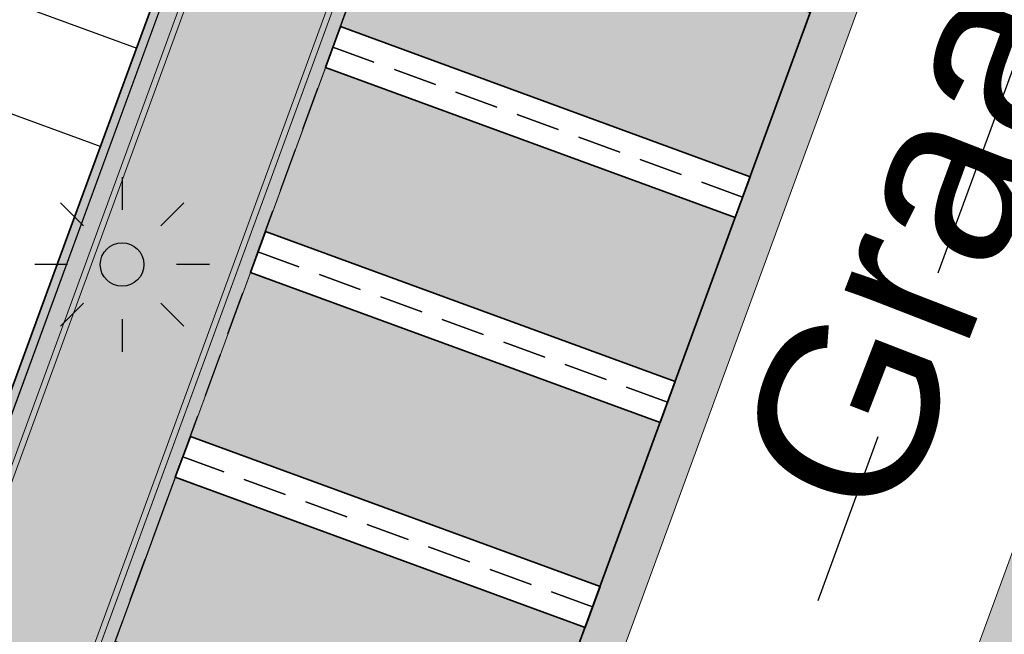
# Model space of a CAD drawing. Header units: metres. Extents: x 154038 to 155227, y 461678 to 462519.
# Tile 239 of 256: x 154709.4 to 154720.69, y 462246.35 to 462253.39. Entities that reach past the tile are written whole.
import ezdxf
from ezdxf.enums import TextEntityAlignment as Align

# ---------------------------------------------------------------- set-up
doc = ezdxf.new("R2010")
doc.units = ezdxf.units.M
for name, pattern in [('AM-AS', [16, 10, -2, 2, -2]), ('DASHED', [0.75, 0.5, -0.25]), ('VH-OPSLUITBAND_100X200', [16, 8, -2, 4, -2])]:
    doc.linetypes.add(name, pattern=pattern)
for name, color, linetype, lineweight in [('B-WE-OG-BEBOUWING_STRAATNAAM-T', 2, 'Continuous', 18), ('N-PV-KG-WERKGRENS-G', 1, 'Continuous', 35), ('N-WE-KG-WERKGRENS-G', 1, 'Continuous', 35), ('N-WE-KL-ET_LS_OV_LICHTMAST-G', 2, 'Continuous', 25), ('N-WE-KL-ET_LS_OV_LICHTMAST_4M-S', 1, 'Continuous', 25), ('N-WE-VH-KANTOPSLUITING_OPSLUITBAND_100X200-G', 150, 'VH-OPSLUITBAND_100X200', 0), ('N-WE-VH-KANTOPSLUITING_TROTTOIRBAND_130 150-G', 2, 'Continuous', 0), ('N-WE-VH-KANTVERHARDING_MOLGOOT-G', 6, 'Continuous', 18), ('N-WE-VH-KANTVERHARDING_TROTTOIR-ROLLAAG-G', 62, 'Continuous', 18), ('N-WE-VH-KANTVERHARDING_TROTTOIR-STREKLAAG-G', 220, 'Continuous', 18), ('N-WE-VH-VERHARDING_GRASSTEEN_parkeren-G', 3, 'Continuous', 18), ('N-WE-VH-VERHARDING_GRASSTEEN_parkeren-V', 73, 'Continuous', 18), ('N-WE-VH-VERHARDING_STRAATBAKSTEEN-TROTTOIR-HV_DF-G', 2, 'Continuous', 18), ('N-WE-VH-VERHARDING_STRAATBAKSTEEN_Rijbaan-KV_DF-G', 160, 'Continuous', 35), ('N-WE-VH-VERHARDING_STRAATBAKSTEEN_Uitstapstrook_Parkeren-HV_KF-G', 170, 'Continuous', 35)]:
    doc.layers.add(name, color=color, linetype=linetype, lineweight=lineweight)
for name, color, linetype in [('B-WE-OG-TOPOGRAFIE_KAVEL_ENTREE-G', 3, 'Continuous'), ('B-WE-OG-TOPOGRAFIE_KAVEL_ENTREE-S', 252, 'Continuous'), ('N-PV-VW-MARKERING_Pvak-G', 161, 'DASHED'), ('N-PV-WEG_RIJBAAN-AS-G', 40, 'AM-AS'), ('N-WE-VW-MARKERING_Pvak-H', 21, 'Continuous')]:
    doc.layers.add(name, color=color, linetype=linetype)
doc.layers.add('B-WE-OG-TOPOGRAFIE_KAVEL_ENTREE-H', color=31, linetype='Continuous', plot=False)
for name, color, linetype, lineweight, true_color in [('N-WE-VH-KANTOPSLUITING_OPSLUITBAND_100X200-V', 7, 'Continuous', 5, 0xbbbcbc), ('N-WE-VH-KANTOPSLUITING_TROTTOIRBAND_130 150-V', 7, 'Continuous', 5, 0xa7a8aa), ('N-WE-VH-KANTVERHARDING_MOLGOOT-V', 7, 'Continuous', 18, 0xb76059), ('N-WE-VH-VERHARDING_STRAATBAKSTEEN-TROTTOIR-HV_DF-V', 7, 'Continuous', 18, 0xd14124), ('N-WE-VH-VERHARDING_STRAATBAKSTEEN_Rijbaan-KV_DF-V', 7, 'Continuous', 18, 0xb33d26)]:
    doc.layers.add(name, color=color, linetype=linetype, lineweight=lineweight, true_color=true_color)
doc.styles.get("Standard").update_dxf_attribs({"font": 'arial.ttf'})

# ---------------------------------------------------------------- blocks, each defined once
blk = doc.blocks.new('*U151')
at = {"layer": 'B-WE-OG-TOPOGRAFIE_KAVEL_ENTREE-G', "ltscale": 0.0001}
blk.add_lwpolyline([(0.2499999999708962, 0.5), (1.249999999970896, 0), (0.2499999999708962, -0.5), (0.2499999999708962, -0.25), (0.2499999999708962, 0), (0.2499999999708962, 0.25)], close=True, dxfattribs=at)
at = {"layer": 'B-WE-OG-TOPOGRAFIE_KAVEL_ENTREE-H'}
for points in [[(-2.91038304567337e-11, 0.5999999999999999), (-3.389611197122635, 0.5999999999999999)], [(-2.91038304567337e-11, 0), (-1.093126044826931, 0)], [(-2.91038304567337e-11, -0.5999999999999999), (-3.389611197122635, -0.5999999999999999)]]:
    blk.add_lwpolyline(points, dxfattribs=at)
blk = doc.blocks.new('SKL-ET_OV_LICHTMAST-N')
at = {"layer": 'N-WE-KL-ET_LS_OV_LICHTMAST-G'}
for points in [[(0, 1), (0, 0.625)], [(-0.7071067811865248, 0.707106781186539), (-0.4419417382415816, 0.4419417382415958)], [(0.44194173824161, 0.4419417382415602), (0.7071067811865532, 0.7071067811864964)], [(-0.625, 0), (-1, 0)], [(1, 0), (0.625, 0)], [(-0.7071067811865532, -0.7071067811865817), (-0.4419417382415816, -0.44194173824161)], [(0.4419417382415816, -0.4419417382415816), (0.7071067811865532, -0.7071067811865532)], [(0, -0.625), (0, -1)]]:
    blk.add_lwpolyline(points, dxfattribs=at)
blk.add_circle((0, 0), 0.25, dxfattribs=at)

msp = doc.modelspace()

# ---------------------------------------------------------------- hatches: boundary and pattern name
at = {"layer": 'N-WE-VH-KANTOPSLUITING_OPSLUITBAND_100X200-V'}
h = msp.add_hatch(color=256, dxfattribs=at)
h.dxf.hatch_style = 1
h.paths.add_polyline_path([(154717.4447374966, 462271.0985996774), (154706.1640590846, 462240.2753046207), (154702.89, 462241.483), (154702.9246074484, 462241.5768207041), (154706.1046074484, 462240.4038207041), (154717.3508292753, 462271.1329689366)])
at = {"layer": 'N-WE-VH-KANTOPSLUITING_TROTTOIRBAND_130 150-V'}
h = msp.add_hatch(color=256, dxfattribs=at)
h.dxf.hatch_style = 1
edge = h.paths.add_edge_path()
edge.add_arc((154735.7931758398, 462271.7118252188), 10.14999999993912, 125.93851766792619, 159.8812514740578, ccw=False)
edge.add_line((154729.8359704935, 462279.929744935), (154732.1171470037, 462281.5833795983))
edge.add_arc((154731.6182677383, 462282.2715797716), 0.849999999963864, 305.9385176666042, 404.2725866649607)
edge.add_line((154732.2268905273, 462282.8649416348), (154732.3342945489, 462282.9696525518))
edge.add_arc((154731.6182677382, 462282.2715797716), 1.000000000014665, -54.061482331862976, 44.27258666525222, ccw=False)
edge.add_line((154732.2051845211, 462281.4619325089), (154729.9240080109, 462279.8082978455))
edge.add_arc((154735.7931758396, 462271.7118252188), 9.999999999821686, 125.9385176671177, 159.8812514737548)
edge.add_line((154726.4033583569, 462275.1514949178), (154720.2671632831, 462258.4005400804))
edge.add_line((154720.2671632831, 462258.4005400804), (154715.5720379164, 462260.1197835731))
edge.add_line((154715.5720379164, 462260.1197835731), (154707.8329977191, 462238.9932855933))
edge.add_line((154707.8329977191, 462238.9932855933), (154711.4480716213, 462237.6689968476))
edge.add_line((154711.4480716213, 462237.6689968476), (154711.3964765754, 462237.5281495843))
edge.add_line((154711.3964765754, 462237.5281495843), (154707.6405666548, 462238.9040091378))
edge.add_line((154707.6405666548, 462238.9040091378), (154715.4827614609, 462260.3122146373))
edge.add_line((154715.4827614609, 462260.3122146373), (154720.177904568, 462258.5929646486))
edge.add_line((154720.177904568, 462258.5929646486), (154726.2625110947, 462275.2030899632))
at = {"layer": 'N-WE-VH-KANTVERHARDING_MOLGOOT-V'}
h = msp.add_hatch(color=256, dxfattribs=at)
h.dxf.hatch_style = 1
edge = h.paths.add_edge_path()
edge.add_line((154732.2051845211, 462281.4619325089), (154729.9240080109, 462279.8082978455))
edge.add_arc((154735.7931758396, 462271.7118252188), 9.999999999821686, 125.9385176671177, 159.8812514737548)
edge.add_line((154726.4033583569, 462275.1514949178), (154712.1371545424, 462236.2067526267))
edge.add_arc((154709.3202092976, 462237.2386535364), 3.000000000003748, 249.8812514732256, 339.8812514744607, ccw=False)
edge.add_line((154708.2883083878, 462234.4217082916), (154665.7141055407, 462250.0174529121))
edge.add_line((154665.7141055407, 462250.0174529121), (154665.5421220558, 462249.547962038))
edge.add_line((154665.5421220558, 462249.547962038), (154708.1163249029, 462233.9522174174))
edge.add_arc((154709.3202092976, 462237.2386535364), 3.500000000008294, 249.8812514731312, 339.8812514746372)
edge.add_line((154712.6066454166, 462236.0347691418), (154726.8728492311, 462274.9795114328))
edge.add_arc((154735.7931758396, 462271.7118252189), 9.499999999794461, 125.93851766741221, 159.8812514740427, ccw=False)
edge.add_line((154730.2174664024, 462279.4034742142), (154732.4986429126, 462281.0571088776))
edge.add_line((154732.4986429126, 462281.0571088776), (154732.2051845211, 462281.4619325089))
h = msp.add_hatch(color=256, dxfattribs=at)
h.dxf.hatch_style = 1
edge = h.paths.add_edge_path()
edge.add_arc((154735.5031648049, 462271.5015949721), 5.500000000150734, 125.938465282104, 138.1345543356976, ccw=False)
edge.add_line((154732.2751265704, 462275.9546578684), (154735.5535787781, 462278.331221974))
edge.add_line((154735.5535787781, 462278.331221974), (154735.8470371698, 462277.9263983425))
edge.add_line((154735.8470371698, 462277.9263983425), (154732.5685849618, 462275.549834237))
edge.add_arc((154735.503167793, 462271.5015971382), 5.00000000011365, 125.9385023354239, 138.134550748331)
edge.add_arc((154733.2690260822, 462273.5037486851), 1.999999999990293, 138.1345799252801, 197.618211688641)
edge.add_arc((154736.1283149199, 462274.4117704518), 5.000006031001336, 197.6182283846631, 249.8332006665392)
edge.add_line((154734.4045412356, 462269.7183000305), (154751.0397480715, 462263.6249638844))
edge.add_line((154751.0397480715, 462263.6249638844), (154749.540967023, 462259.5858871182))
edge.add_line((154749.540967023, 462259.5858871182), (154731.4373129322, 462266.2171031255))
edge.add_arc((154730.4054804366, 462263.4001328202), 2.999999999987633, 69.88264298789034, 159.8812514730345)
edge.add_line((154727.5885351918, 462264.43203373), (154713.9613245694, 462227.2316535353))
edge.add_line((154713.9613245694, 462227.2316535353), (154664.0630640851, 462245.5103405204))
edge.add_line((154664.0630640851, 462245.5103405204), (154664.2350475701, 462245.9798313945))
edge.add_line((154664.2350475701, 462245.9798313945), (154713.6638171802, 462227.8731278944))
edge.add_line((154713.6638171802, 462227.8731278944), (154727.1190443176, 462264.604017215))
edge.add_arc((154730.4054804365, 462263.4001328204), 3.499999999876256, 69.88264298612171, 159.8812514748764, ccw=False)
edge.add_line((154731.6092850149, 462266.6865981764), (154749.2454149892, 462260.226632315))
edge.add_line((154749.2454149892, 462260.226632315), (154750.3963016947, 462263.3281658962))
edge.add_line((154750.3963016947, 462263.3281658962), (154734.2366165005, 462269.2473224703))
edge.add_arc((154736.1283081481, 462274.4117684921), 5.50000000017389, 197.6181944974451, 249.8826569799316, ccw=False)
edge.add_arc((154733.2690250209, 462273.5037486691), 2.500000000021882, 138.134648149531, 197.6181433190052, ccw=False)
at = {"layer": 'N-WE-VH-VERHARDING_GRASSTEEN_parkeren-V'}
h = msp.add_hatch(color=256, dxfattribs=at)
h.dxf.hatch_style = 1
h.paths.add_polyline_path([(154718.4613366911, 462253.4708859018), (154713.7664279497, 462255.1907207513), (154713.0784940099, 462253.3127572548), (154717.7734027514, 462251.5929224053)])
h = msp.add_hatch(color=256, dxfattribs=at)
h.dxf.hatch_style = 1
h.paths.add_polyline_path([(154717.6014192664, 462251.1234315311), (154712.906510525, 462252.8432663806), (154712.2185765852, 462250.9653028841), (154716.9134853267, 462249.2454680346)])
h = msp.add_hatch(color=256, dxfattribs=at)
h.dxf.hatch_style = 1
h.paths.add_polyline_path([(154716.7415018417, 462248.7759771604), (154712.0465931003, 462250.4958120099), (154711.3586591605, 462248.6178485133), (154716.0535679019, 462246.8980136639)])
h = msp.add_hatch(color=256, dxfattribs=at)
h.dxf.hatch_style = 1
h.paths.add_polyline_path([(154715.8815844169, 462246.4285227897), (154711.1866756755, 462248.1483576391), (154710.4987417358, 462246.2703941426), (154715.1936504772, 462244.5505592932)])
at = {"layer": 'N-WE-VH-VERHARDING_STRAATBAKSTEEN-TROTTOIR-HV_DF-V'}
h = msp.add_hatch(color=256, dxfattribs=at)
h.dxf.hatch_style = 1
edge = h.paths.add_edge_path()
edge.add_line((154716.795138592, 462261.9088747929), (154717.3110890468, 462263.3173474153))
edge.add_arc((154717.8744780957, 462263.1109672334), 0.5999999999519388, 69.88125147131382, 159.881251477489, ccw=False)
edge.add_line((154718.0808582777, 462263.6743562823), (154719.9850098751, 462262.9768291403))
edge.add_line((154719.9850098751, 462262.9768291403), (154722.2579997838, 462269.3090000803))
edge.add_line((154722.2579997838, 462269.3090000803), (154719.3419999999, 462270.3929999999))
edge.add_line((154719.3419999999, 462270.3929999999), (154717.4445648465, 462271.0981279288))
edge.add_line((154717.4445648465, 462271.0981279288), (154706.1640652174, 462240.275321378))
edge.add_line((154706.1640652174, 462240.275321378), (154707.9074590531, 462239.6325918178))
edge.add_line((154707.9074590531, 462239.6325918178), (154715.4827614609, 462260.3122146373))
edge.add_line((154715.4827614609, 462260.3122146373), (154720.177904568, 462258.5929646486))
edge.add_line((154720.177904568, 462258.5929646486), (154720.8276182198, 462260.3665921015))
edge.add_line((154720.8276182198, 462260.3665921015), (154719.5410000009, 462260.8280000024))
edge.add_line((154719.5410000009, 462260.8280000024), (154719.3458062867, 462260.898000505))
edge.add_arc((154718.8067345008, 462261.1818009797), 0.6092135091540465, 249.8812514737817, 332.23492768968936, ccw=False)
edge.add_line((154718.5971851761, 462260.6097606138), (154717.152147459, 462261.139105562))
edge.add_arc((154717.3585276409, 462261.702494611), 0.5999999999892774, 159.8812514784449, 249.8812514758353, ccw=False)
at = {"layer": 'N-WE-VH-VERHARDING_STRAATBAKSTEEN_Rijbaan-KV_DF-V'}
h = msp.add_hatch(color=256, dxfattribs=at)
h.dxf.hatch_style = 1
edge = h.paths.add_edge_path()
edge.add_line((154346.3655189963, 462123.4474894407), (154339.6690574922, 462103.1804047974))
edge.add_line((154339.6690574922, 462103.1804047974), (154331.5193567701, 462083.4356807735))
edge.add_line((154331.5193567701, 462083.4356807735), (154321.8864262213, 462064.3270959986))
edge.add_line((154321.8864262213, 462064.3270959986), (154319.064452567, 462059.5558212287))
edge.add_line((154319.064452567, 462059.5558212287), (154316.2103360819, 462061.243890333))
edge.add_arc((154313.6649621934, 462056.9402788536), 4.999999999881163, 59.39777921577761, 149.4251789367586)
edge.add_line((154309.3601339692, 462059.4835943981), (154295.4018813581, 462035.8577883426))
edge.add_arc((154299.7067095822, 462033.3144727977), 4.999999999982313, 149.425178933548, 239.2784399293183)
edge.add_line((154297.1523773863, 462029.0161723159), (154310.3450331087, 462021.1762305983))
edge.add_arc((154317.2452423, 462033.549449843), 14.16719595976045, 240.8527758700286, 248.9522969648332)
edge.add_line((154312.1571632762, 462020.327464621), (154334.4042784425, 462011.1510402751))
edge.add_arc((154336.3108423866, 462015.7732706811), 4.999999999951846, 247.5849764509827, 256.0899883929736)
edge.add_line((154335.1088540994, 462010.9198982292), (154350.5998025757, 462007.0834033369))
edge.add_arc((154349.3978142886, 462002.2300308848), 5.000000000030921, 59.37977109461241, 76.0899883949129, ccw=False)
edge.add_line((154351.944540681, 462006.5328421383), (154352.6260687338, 462006.1294627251))
edge.add_arc((154355.1727951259, 462010.4322739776), 4.999999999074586, 239.3797710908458, 256.0899883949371)
edge.add_line((154353.9708068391, 462005.5789015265), (154356.9781779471, 462004.8340984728))
edge.add_line((154356.9781779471, 462004.8340984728), (154367.5271780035, 462002.1693614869))
edge.add_line((154367.5271780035, 462002.1693614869), (154370.594703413, 462001.3944872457))
edge.add_arc((154371.8192663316, 462006.2422130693), 5.000000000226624, 255.8233322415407, 334.7988763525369)
edge.add_line((154376.3433598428, 462004.1132278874), (154378.3551998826, 462008.3883879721))
edge.add_arc((154373.8311063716, 462010.5173731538), 5.000000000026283, 334.7988763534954, 345.8749618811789)
edge.add_line((154378.6799336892, 462009.2971790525), (154401.6515090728, 462100.5820018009))
edge.add_line((154401.6515090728, 462100.5820018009), (154406.9852191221, 462099.2397882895))
edge.add_line((154406.9852191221, 462099.2397882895), (154397.3315953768, 462060.8780600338))
edge.add_line((154397.3315953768, 462060.8780600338), (154396.6527595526, 462061.0488872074))
edge.add_line((154396.6527595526, 462061.0488872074), (154394.6715745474, 462053.1760217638))
edge.add_line((154394.6715745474, 462053.1760217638), (154395.3511736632, 462053.0050023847))
edge.add_line((154395.3511736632, 462053.0050023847), (154390.2256132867, 462032.6401919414))
edge.add_line((154390.2256132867, 462032.6401919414), (154389.5467596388, 462032.8109482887))
edge.add_line((154389.5467596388, 462032.8109482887), (154388.7372010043, 462029.5939109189))
edge.add_line((154388.7372010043, 462029.5939109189), (154389.4156288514, 462029.4214625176))
edge.add_line((154389.4156288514, 462029.4214625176), (154383.7651946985, 462006.9676746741))
edge.add_line((154383.7651946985, 462006.9676746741), (154376.807218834, 461992.1819759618))
edge.add_arc((154381.331312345, 461990.0529907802), 4.999999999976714, 154.7988763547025, 166.0156035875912)
edge.add_line((154376.4795044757, 461991.2612789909), (154371.1051861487, 461969.68365288))
edge.add_line((154371.1051861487, 461969.68365288), (154363.8723419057, 461953.1420104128))
edge.add_arc((154368.4536651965, 461951.1389210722), 5.000088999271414, 156.3836358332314, 248.3411709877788)
edge.add_line((154366.60823727, 461946.491848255), (154366.6592998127, 461946.4715747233))
edge.add_line((154366.6592998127, 461946.4715747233), (154352.2416857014, 461952.1958481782))
edge.add_arc((154354.0386536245, 461956.8622859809), 5.000473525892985, 248.939130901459, 336.380420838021)
edge.add_line((154358.6202168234, 461954.8587855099), (154365.8806715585, 461971.4635736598))
edge.add_line((154365.8806715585, 461971.4635736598), (154371.1315098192, 461992.5091953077))
edge.add_arc((154366.27970195, 461993.7174835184), 4.999999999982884, 346.0156035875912, 435.8233322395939)
edge.add_line((154367.5042648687, 461998.5652093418), (154356.1296396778, 462001.438503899))
edge.add_line((154356.1296396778, 462001.438503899), (154353.1565705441, 462002.1748154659))
edge.add_arc((154351.9545822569, 461997.321443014), 4.99999999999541, 76.08998839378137, 92.77818827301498)
edge.add_line((154351.7122345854, 462002.315566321), (154350.8803402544, 462002.2858641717))
edge.add_arc((154350.6379925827, 462007.2799874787), 4.999999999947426, 256.0899883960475, 272.778188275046, ccw=False)
edge.add_line((154349.4360042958, 462002.4266150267), (154337.7325265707, 462005.3251033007))
edge.add_arc((154337.2517312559, 462003.38375432), 1.999999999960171, 76.08998839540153, 165.7499673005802)
edge.add_line((154335.3132697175, 462003.8760620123), (154335.1888994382, 462003.3863540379))
edge.add_line((154335.1888994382, 462003.3863540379), (154331.809089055, 462004.2350527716))
edge.add_line((154331.809089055, 462004.2350527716), (154332.0188515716, 462005.1214022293))
edge.add_arc((154330.0726110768, 462005.5819974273), 1.999999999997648, 346.6854067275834, 427.584976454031)
edge.add_line((154330.8352366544, 462007.4308895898), (154310.3759552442, 462015.8698735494))
edge.add_arc((154317.2452423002, 462033.5494498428), 18.96719595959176, 240.6390520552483, 248.76667882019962, ccw=False)
edge.add_line((154307.9454396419, 462017.0186243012), (154294.2962136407, 462025.129890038))
edge.add_arc((154292.7636143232, 462022.5509097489), 2.999999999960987, 59.27843992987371, 165.8531268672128)
edge.add_line((154289.8545971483, 462023.2841348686), (154287.8359008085, 462015.2751044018))
edge.add_line((154287.8359008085, 462015.2751044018), (154283.8632318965, 462016.2799413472))
edge.add_line((154283.8632318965, 462016.2799413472), (154284.9895646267, 462020.85211158))
edge.add_line((154284.9895646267, 462020.85211158), (154281.4008986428, 462022.9723146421))
edge.add_line((154281.4008986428, 462022.9723146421), (154304.5232118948, 462062.1092541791))
edge.add_arc((154313.1334630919, 462057.0210789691), 10.00129754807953, 72.70910643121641, 149.419295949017, ccw=False)
edge.add_arc((154316.7007223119, 462068.4799534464), 2.000000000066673, 252.7032232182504, 333.2466271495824)
edge.add_line((154318.4866272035, 462067.5796514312), (154327.4245828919, 462085.3096333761))
edge.add_line((154327.4245828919, 462085.3096333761), (154335.4473333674, 462104.7467881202))
edge.add_line((154335.4473333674, 462104.7467881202), (154342.0407687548, 462124.7020604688))
edge.add_line((154342.0407687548, 462124.7020604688), (154352.1387758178, 462165.04183881))
edge.add_line((154352.1387758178, 462165.04183881), (154355.7628846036, 462164.1322223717))
edge.add_line((154355.7628846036, 462164.1322223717), (154353.9603339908, 462153.7867322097))
edge.add_line((154353.9603339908, 462153.7867322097), (154346.3655189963, 462123.4474894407))
edge = h.paths.add_edge_path(flags=17)
edge.add_arc((154735.5031688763, 462271.5015979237), 4.999999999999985, 125.9385176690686, 138.150287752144, ccw=False)
edge.add_line((154732.5685849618, 462275.549834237), (154735.8470371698, 462277.9263983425))
edge.add_arc((154736.4339539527, 462277.1167510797), 1.000000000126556, 44.27258667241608, 125.93851766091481, ccw=False)
edge.add_line((154737.1499807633, 462277.8148238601), (154732.334294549, 462282.9696525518))
edge.add_arc((154731.6182677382, 462282.2715797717), 1.000000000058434, -54.06148233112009, 44.272586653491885, ccw=False)
edge.add_line((154732.2051845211, 462281.4619325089), (154729.9240080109, 462279.8082978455))
edge.add_arc((154735.7931758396, 462271.7118252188), 9.999999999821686, 125.9385176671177, 159.8812514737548)
edge.add_line((154726.4033583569, 462275.1514949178), (154712.1371545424, 462236.2067526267))
edge.add_arc((154709.3202092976, 462237.2386535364), 3.000000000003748, 249.8812514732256, 339.8812514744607, ccw=False)
edge.add_line((154708.2883083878, 462234.4217082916), (154663.7725424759, 462250.7286845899))
edge.add_line((154663.7725424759, 462250.7286845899), (154656.1079703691, 462250.0630933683))
edge.add_line((154656.1079703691, 462250.0630933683), (154584.3613417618, 462276.2290524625))
edge.add_arc((154586.0632988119, 462280.9304984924), 5.000025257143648, 159.6304989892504, 250.09938210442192, ccw=False)
edge.add_line((154581.3759381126, 462282.6708726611), (154586.6440892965, 462297.0625800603))
edge.add_line((154586.6440892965, 462297.0625800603), (154545.8382322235, 462312.2135262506))
edge.add_line((154545.8382322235, 462312.2135262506), (154543.9238186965, 462307.0574598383))
edge.add_line((154543.9238186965, 462307.0574598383), (154578.6714521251, 462294.1558922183))
edge.add_arc((154577.6272265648, 462291.3434923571), 3.000000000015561, -20.21334639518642, 69.63036995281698, ccw=False)
edge.add_line((154580.442464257, 462290.3069419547), (154576.1003610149, 462278.5139286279))
edge.add_arc((154571.4082981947, 462280.2415126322), 5.000000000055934, 301.49318088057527, 339.7866536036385, ccw=False)
edge.add_arc((154579.2442544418, 462267.4509774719), 9.999999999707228, 121.4931808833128, 159.6303699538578)
edge.add_line((154569.869588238, 462270.9317293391), (154560.0751634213, 462244.5540653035))
edge.add_arc((154557.2717091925, 462245.6220748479), 2.999999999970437, 249.9106884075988, 339.14506041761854, ccw=False)
edge.add_line((154556.2412556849, 462242.8045998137), (154537.0470548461, 462249.8246199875))
edge.add_arc((154536.360085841, 462247.9463032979), 2.000000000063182, 69.9106884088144, 159.7067651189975)
edge.add_line((154534.484226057, 462248.6399531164), (154518.7866293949, 462206.1884314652))
edge.add_line((154518.7866293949, 462206.1884314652), (154517.1266457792, 462201.6684760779))
edge.add_line((154517.1266457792, 462201.6684760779), (154504.0308506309, 462166.2479160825))
edge.add_line((154504.0308506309, 462166.2479160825), (154508.5329932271, 462164.5833704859))
edge.add_line((154508.5329932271, 462164.5833704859), (154521.6305956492, 462200.0088186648))
edge.add_line((154521.6305956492, 462200.0088186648), (154523.2905399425, 462204.5286669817))
edge.add_line((154523.2905399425, 462204.5286669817), (154536.2906664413, 462239.6853322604))
edge.add_arc((154540.9803159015, 462237.9512077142), 5.000000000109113, 69.91068840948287, 159.706765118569, ccw=False)
edge.add_line((154542.6977384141, 462242.6469994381), (154554.4056087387, 462238.3650037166))
edge.add_arc((154557.1538001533, 462245.8775869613), 7.999466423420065, 249.90688527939, 339.6332798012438)
edge.add_line((154564.6531743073, 462243.093552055), (154574.4386699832, 462269.447448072))
edge.add_arc((154579.1259759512, 462267.7069990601), 5.000000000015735, 69.96311292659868, 159.6294766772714, ccw=False)
edge.add_line((154580.8391011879, 462272.4043602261), (154655.4630948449, 462245.1890275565))
edge.add_line((154655.4630948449, 462245.1890275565), (154663.1240823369, 462245.8543074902))
edge.add_line((154663.1240823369, 462245.8543074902), (154713.9613245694, 462227.2316535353))
edge.add_line((154713.9613245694, 462227.2316535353), (154727.5885351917, 462264.4320337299))
edge.add_arc((154730.4054804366, 462263.4001328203), 2.999999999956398, 69.882642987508, 159.8812514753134, ccw=False)
edge.add_line((154731.4373129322, 462266.2171031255), (154749.540967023, 462259.5858871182))
edge.add_line((154749.540967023, 462259.5858871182), (154751.0397480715, 462263.6249638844))
edge.add_line((154751.0397480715, 462263.6249638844), (154734.4045412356, 462269.7183000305))
edge.add_arc((154736.1283149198, 462274.4117704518), 5.000006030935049, 197.6182283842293, 249.83320066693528, ccw=False)
edge.add_arc((154733.2690260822, 462273.5037486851), 2.000000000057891, 138.1345799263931, 197.6182116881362, ccw=False)
edge.add_line((154731.7795971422, 462274.8385151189), (154731.7786818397, 462274.8374930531))
edge = h.paths.add_edge_path(flags=0)
edge.add_arc((154536.360085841, 462247.9463032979), 2.000000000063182, 69.9106884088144, 159.7067651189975, ccw=False)
edge.add_arc((154536.360085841, 462247.9463032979), 2.000000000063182, 69.9106884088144, 159.7067651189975)
edge = h.paths.add_edge_path(flags=0)
edge.add_arc((154735.7931758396, 462271.7118252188), 9.999999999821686, 125.93851766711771, 159.8812514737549, ccw=False)
edge.add_arc((154735.7931758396, 462271.7118252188), 9.999999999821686, 125.9385176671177, 159.8812514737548)
edge = h.paths.add_edge_path(flags=17)
edge.add_arc((154735.5031688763, 462271.5015979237), 4.999999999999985, 125.9385176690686, 138.150287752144)
edge.add_line((154731.7795971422, 462274.8385151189), (154731.7786818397, 462274.8374930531))
edge.add_arc((154733.2690260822, 462273.5037486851), 2.000000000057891, 138.134579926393, 197.6182116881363)
edge.add_arc((154736.1283149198, 462274.4117704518), 5.000006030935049, 197.6182283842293, 249.8332006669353)
edge.add_line((154751.0397480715, 462263.6249638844), (154734.4045412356, 462269.7183000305))
edge.add_line((154749.540967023, 462259.5858871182), (154751.0397480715, 462263.6249638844))
edge.add_line((154731.4373129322, 462266.2171031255), (154749.540967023, 462259.5858871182))
edge.add_arc((154730.4054804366, 462263.4001328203), 2.999999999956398, 69.88264298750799, 159.8812514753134)
edge.add_line((154713.9613245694, 462227.2316535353), (154727.5885351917, 462264.4320337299))
edge.add_line((154663.1240823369, 462245.8543074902), (154713.9613245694, 462227.2316535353))
edge.add_line((154655.4630948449, 462245.1890275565), (154663.1240823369, 462245.8543074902))
edge.add_line((154580.8391011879, 462272.4043602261), (154655.4630948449, 462245.1890275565))
edge.add_arc((154579.1259759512, 462267.7069990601), 5.000000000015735, 69.96311292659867, 159.6294766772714)
edge.add_line((154564.6531743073, 462243.093552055), (154574.4386699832, 462269.447448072))
edge.add_arc((154557.1538001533, 462245.8775869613), 7.999466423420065, 249.90688527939, 339.6332798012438)
edge.add_line((154542.6977384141, 462242.6469994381), (154554.4056087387, 462238.3650037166))
edge.add_arc((154540.9803159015, 462237.9512077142), 5.000000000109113, 69.9106884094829, 159.706765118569)
edge.add_line((154523.2905399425, 462204.5286669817), (154536.2906664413, 462239.6853322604))
edge.add_line((154521.6305956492, 462200.0088186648), (154523.2905399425, 462204.5286669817))
edge.add_line((154508.5329932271, 462164.5833704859), (154521.6305956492, 462200.0088186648))
edge.add_line((154504.0308506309, 462166.2479160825), (154508.5329932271, 462164.5833704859))
edge.add_line((154517.1266457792, 462201.6684760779), (154504.0308506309, 462166.2479160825))
edge.add_line((154518.7866293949, 462206.1884314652), (154517.1266457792, 462201.6684760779))
edge.add_line((154534.484226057, 462248.6399531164), (154518.7866293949, 462206.1884314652))
edge.add_arc((154536.360085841, 462247.9463032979), 2.000000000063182, 69.9106884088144, 159.7067651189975)
edge.add_line((154556.2412556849, 462242.8045998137), (154537.0470548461, 462249.8246199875))
edge.add_arc((154557.2717091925, 462245.6220748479), 2.999999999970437, 249.9106884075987, 339.1450604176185)
edge.add_line((154569.869588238, 462270.9317293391), (154560.0751634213, 462244.5540653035))
edge.add_arc((154579.2442544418, 462267.4509774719), 9.999999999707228, 121.4931808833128, 159.6303699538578)
edge.add_arc((154571.4082981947, 462280.2415126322), 5.000000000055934, 301.4931808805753, 339.7866536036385)
edge.add_line((154580.442464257, 462290.3069419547), (154576.1003610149, 462278.5139286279))
edge.add_arc((154577.6272265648, 462291.3434923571), 3.000000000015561, 339.7866536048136, 429.6303699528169)
edge.add_line((154543.9238186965, 462307.0574598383), (154578.6714521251, 462294.1558922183))
edge.add_line((154545.8382322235, 462312.2135262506), (154543.9238186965, 462307.0574598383))
edge.add_line((154586.6440892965, 462297.0625800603), (154545.8382322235, 462312.2135262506))
edge.add_line((154581.3759381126, 462282.6708726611), (154586.6440892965, 462297.0625800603))
edge.add_arc((154586.0632988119, 462280.9304984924), 5.000025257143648, 159.6304989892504, 250.0993821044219)
edge.add_line((154656.1079703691, 462250.0630933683), (154584.3613417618, 462276.2290524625))
edge.add_line((154663.7725424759, 462250.7286845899), (154656.1079703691, 462250.0630933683))
edge.add_line((154708.2883083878, 462234.4217082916), (154663.7725424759, 462250.7286845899))
edge.add_arc((154709.3202092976, 462237.2386535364), 3.000000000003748, 249.8812514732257, 339.8812514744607)
edge.add_line((154726.4033583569, 462275.1514949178), (154712.1371545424, 462236.2067526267))
edge.add_arc((154735.7931758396, 462271.7118252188), 9.999999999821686, 125.9385176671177, 159.8812514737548)
edge.add_line((154732.2051845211, 462281.4619325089), (154729.9240080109, 462279.8082978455))
edge.add_arc((154731.6182677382, 462282.2715797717), 1.000000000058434, 305.9385176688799, 404.2725866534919)
edge.add_line((154732.334294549, 462282.9696525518), (154737.1499807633, 462277.8148238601))
edge.add_arc((154736.4339539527, 462277.1167510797), 1.000000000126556, 44.27258667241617, 125.9385176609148)
edge.add_line((154735.8470371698, 462277.9263983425), (154732.5685849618, 462275.549834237))
edge = h.paths.add_edge_path(flags=0)
edge.add_arc((154736.1283149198, 462274.4117704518), 5.000006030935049, 197.6182283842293, 249.8332006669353)
edge.add_arc((154736.1283149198, 462274.4117704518), 5.000006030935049, 197.6182283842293, 249.8332006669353)
edge = h.paths.add_edge_path(flags=0)
edge.add_arc((154733.2690260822, 462273.5037486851), 2.000000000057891, 138.134579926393, 197.6182116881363)
edge.add_arc((154733.2690260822, 462273.5037486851), 2.000000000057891, 138.134579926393, 197.6182116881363)
edge = h.paths.add_edge_path(flags=0)
edge.add_line((154731.7795971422, 462274.8385151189), (154731.7786818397, 462274.8374930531))
edge.add_line((154731.7795971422, 462274.8385151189), (154731.7786818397, 462274.8374930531))
edge = h.paths.add_edge_path(flags=0)
edge.add_arc((154735.5031688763, 462271.5015979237), 4.999999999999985, 125.9385176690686, 138.150287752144)
edge.add_arc((154735.5031688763, 462271.5015979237), 4.999999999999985, 125.9385176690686, 138.150287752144)
edge = h.paths.add_edge_path(flags=0)
edge.add_line((154732.2051845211, 462281.4619325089), (154729.9240080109, 462279.8082978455))
edge.add_line((154732.2051845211, 462281.4619325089), (154729.9240080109, 462279.8082978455))
edge = h.paths.add_edge_path(flags=0)
edge.add_arc((154731.6182677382, 462282.2715797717), 1.000000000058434, 305.9385176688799, 404.2725866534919)
edge.add_arc((154731.6182677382, 462282.2715797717), 1.000000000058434, 305.9385176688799, 404.2725866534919)
edge = h.paths.add_edge_path(flags=0)
edge.add_line((154737.1499807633, 462277.8148238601), (154732.334294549, 462282.9696525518))
edge.add_line((154737.1499807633, 462277.8148238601), (154732.334294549, 462282.9696525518))
edge = h.paths.add_edge_path(flags=0)
edge.add_arc((154736.4339539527, 462277.1167510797), 1.000000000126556, 44.27258667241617, 125.9385176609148)
edge.add_arc((154736.4339539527, 462277.1167510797), 1.000000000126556, 44.27258667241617, 125.9385176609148)
edge = h.paths.add_edge_path(flags=0)
edge.add_line((154732.5685849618, 462275.549834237), (154735.8470371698, 462277.9263983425))
edge.add_line((154732.5685849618, 462275.549834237), (154735.8470371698, 462277.9263983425))
edge = h.paths.add_edge_path(flags=0)
edge.add_line((154556.2412556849, 462242.8045998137), (154537.0470548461, 462249.8246199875))
edge.add_line((154556.2412556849, 462242.8045998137), (154537.0470548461, 462249.8246199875))
edge = h.paths.add_edge_path(flags=0)
edge.add_arc((154557.2717091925, 462245.6220748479), 2.999999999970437, 249.9106884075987, 339.1450604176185)
edge.add_arc((154557.2717091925, 462245.6220748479), 2.999999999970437, 249.9106884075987, 339.1450604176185)
edge = h.paths.add_edge_path(flags=0)
edge.add_line((154569.869588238, 462270.9317293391), (154560.0751634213, 462244.5540653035))
edge.add_line((154569.869588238, 462270.9317293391), (154560.0751634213, 462244.5540653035))
edge = h.paths.add_edge_path(flags=0)
edge.add_arc((154579.2442544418, 462267.4509774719), 9.999999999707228, 121.4931808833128, 159.6303699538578)
edge.add_arc((154579.2442544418, 462267.4509774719), 9.999999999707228, 121.4931808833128, 159.6303699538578)
edge = h.paths.add_edge_path(flags=0)
edge.add_arc((154571.4082981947, 462280.2415126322), 5.000000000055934, 301.4931808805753, 339.7866536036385)
edge.add_arc((154571.4082981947, 462280.2415126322), 5.000000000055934, 301.4931808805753, 339.7866536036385)
edge = h.paths.add_edge_path(flags=0)
edge.add_line((154580.442464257, 462290.3069419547), (154576.1003610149, 462278.5139286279))
edge.add_line((154580.442464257, 462290.3069419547), (154576.1003610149, 462278.5139286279))
edge = h.paths.add_edge_path(flags=0)
edge.add_arc((154577.6272265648, 462291.3434923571), 3.000000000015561, 339.7866536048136, 429.6303699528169)
edge.add_arc((154577.6272265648, 462291.3434923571), 3.000000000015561, 339.7866536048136, 429.6303699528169)
edge = h.paths.add_edge_path(flags=0)
edge.add_line((154543.9238186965, 462307.0574598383), (154578.6714521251, 462294.1558922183))
edge.add_line((154543.9238186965, 462307.0574598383), (154578.6714521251, 462294.1558922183))
edge = h.paths.add_edge_path(flags=0)
edge.add_line((154545.8382322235, 462312.2135262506), (154543.9238186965, 462307.0574598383))
edge.add_line((154545.8382322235, 462312.2135262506), (154543.9238186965, 462307.0574598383))
edge = h.paths.add_edge_path(flags=0)
edge.add_line((154586.6440892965, 462297.0625800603), (154545.8382322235, 462312.2135262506))
edge.add_line((154586.6440892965, 462297.0625800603), (154545.8382322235, 462312.2135262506))
edge = h.paths.add_edge_path(flags=0)
edge.add_line((154581.3759381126, 462282.6708726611), (154586.6440892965, 462297.0625800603))
edge.add_line((154581.3759381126, 462282.6708726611), (154586.6440892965, 462297.0625800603))
edge = h.paths.add_edge_path(flags=0)
edge.add_arc((154586.0632988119, 462280.9304984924), 5.000025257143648, 159.6304989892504, 250.0993821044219)
edge.add_arc((154586.0632988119, 462280.9304984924), 5.000025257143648, 159.6304989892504, 250.0993821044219)
edge = h.paths.add_edge_path(flags=0)
edge.add_line((154656.1079703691, 462250.0630933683), (154584.3613417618, 462276.2290524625))
edge.add_line((154656.1079703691, 462250.0630933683), (154584.3613417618, 462276.2290524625))
edge = h.paths.add_edge_path(flags=0)
edge.add_line((154663.7725424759, 462250.7286845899), (154656.1079703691, 462250.0630933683))
edge.add_line((154663.7725424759, 462250.7286845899), (154656.1079703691, 462250.0630933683))
edge = h.paths.add_edge_path(flags=0)
edge.add_line((154708.2883083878, 462234.4217082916), (154663.7725424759, 462250.7286845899))
edge.add_line((154708.2883083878, 462234.4217082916), (154663.7725424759, 462250.7286845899))
edge = h.paths.add_edge_path(flags=0)
edge.add_arc((154709.3202092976, 462237.2386535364), 3.000000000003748, 249.8812514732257, 339.8812514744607)
edge.add_arc((154709.3202092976, 462237.2386535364), 3.000000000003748, 249.8812514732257, 339.8812514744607)
edge = h.paths.add_edge_path(flags=0)
edge.add_line((154726.4033583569, 462275.1514949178), (154712.1371545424, 462236.2067526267))
edge.add_line((154726.4033583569, 462275.1514949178), (154712.1371545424, 462236.2067526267))
edge = h.paths.add_edge_path(flags=0)
edge.add_line((154751.0397480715, 462263.6249638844), (154734.4045412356, 462269.7183000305))
edge.add_line((154751.0397480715, 462263.6249638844), (154734.4045412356, 462269.7183000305))
edge = h.paths.add_edge_path(flags=0)
edge.add_line((154749.540967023, 462259.5858871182), (154751.0397480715, 462263.6249638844))
edge.add_line((154749.540967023, 462259.5858871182), (154751.0397480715, 462263.6249638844))
edge = h.paths.add_edge_path(flags=0)
edge.add_line((154731.4373129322, 462266.2171031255), (154749.540967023, 462259.5858871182))
edge.add_line((154731.4373129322, 462266.2171031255), (154749.540967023, 462259.5858871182))
edge = h.paths.add_edge_path(flags=0)
edge.add_arc((154730.4054804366, 462263.4001328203), 2.999999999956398, 69.88264298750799, 159.8812514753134)
edge.add_arc((154730.4054804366, 462263.4001328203), 2.999999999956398, 69.88264298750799, 159.8812514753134)
edge = h.paths.add_edge_path(flags=0)
edge.add_line((154713.9613245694, 462227.2316535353), (154727.5885351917, 462264.4320337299))
edge.add_line((154713.9613245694, 462227.2316535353), (154727.5885351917, 462264.4320337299))
edge = h.paths.add_edge_path(flags=0)
edge.add_line((154663.1240823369, 462245.8543074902), (154713.9613245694, 462227.2316535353))
edge.add_line((154663.1240823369, 462245.8543074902), (154713.9613245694, 462227.2316535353))
edge = h.paths.add_edge_path(flags=0)
edge.add_line((154655.4630948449, 462245.1890275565), (154663.1240823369, 462245.8543074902))
edge.add_line((154655.4630948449, 462245.1890275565), (154663.1240823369, 462245.8543074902))
edge = h.paths.add_edge_path(flags=0)
edge.add_line((154580.8391011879, 462272.4043602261), (154655.4630948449, 462245.1890275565))
edge.add_line((154580.8391011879, 462272.4043602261), (154655.4630948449, 462245.1890275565))
edge = h.paths.add_edge_path(flags=0)
edge.add_arc((154579.1259759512, 462267.7069990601), 5.000000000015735, 69.96311292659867, 159.6294766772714)
edge.add_arc((154579.1259759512, 462267.7069990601), 5.000000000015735, 69.96311292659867, 159.6294766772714)
edge = h.paths.add_edge_path(flags=0)
edge.add_line((154564.6531743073, 462243.093552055), (154574.4386699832, 462269.447448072))
edge.add_line((154564.6531743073, 462243.093552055), (154574.4386699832, 462269.447448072))
edge = h.paths.add_edge_path(flags=0)
edge.add_arc((154557.1538001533, 462245.8775869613), 7.999466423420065, 249.90688527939, 339.6332798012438)
edge.add_arc((154557.1538001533, 462245.8775869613), 7.999466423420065, 249.90688527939, 339.6332798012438)
edge = h.paths.add_edge_path(flags=0)
edge.add_line((154542.6977384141, 462242.6469994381), (154554.4056087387, 462238.3650037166))
edge.add_line((154542.6977384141, 462242.6469994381), (154554.4056087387, 462238.3650037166))
edge = h.paths.add_edge_path(flags=0)
edge.add_arc((154540.9803159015, 462237.9512077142), 5.000000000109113, 69.9106884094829, 159.706765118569)
edge.add_arc((154540.9803159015, 462237.9512077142), 5.000000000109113, 69.9106884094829, 159.706765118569)
edge = h.paths.add_edge_path(flags=0)
edge.add_line((154523.2905399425, 462204.5286669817), (154536.2906664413, 462239.6853322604))
edge.add_line((154523.2905399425, 462204.5286669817), (154536.2906664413, 462239.6853322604))
edge = h.paths.add_edge_path(flags=0)
edge.add_line((154521.6305956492, 462200.0088186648), (154523.2905399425, 462204.5286669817))
edge.add_line((154521.6305956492, 462200.0088186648), (154523.2905399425, 462204.5286669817))
edge = h.paths.add_edge_path(flags=0)
edge.add_line((154508.5329932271, 462164.5833704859), (154521.6305956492, 462200.0088186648))
edge.add_line((154508.5329932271, 462164.5833704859), (154521.6305956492, 462200.0088186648))
edge = h.paths.add_edge_path(flags=0)
edge.add_line((154504.0308506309, 462166.2479160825), (154508.5329932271, 462164.5833704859))
edge.add_line((154504.0308506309, 462166.2479160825), (154508.5329932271, 462164.5833704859))
edge = h.paths.add_edge_path(flags=0)
edge.add_line((154517.1266457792, 462201.6684760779), (154504.0308506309, 462166.2479160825))
edge.add_line((154517.1266457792, 462201.6684760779), (154504.0308506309, 462166.2479160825))
edge = h.paths.add_edge_path(flags=0)
edge.add_line((154518.7866293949, 462206.1884314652), (154517.1266457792, 462201.6684760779))
edge.add_line((154518.7866293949, 462206.1884314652), (154517.1266457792, 462201.6684760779))
edge = h.paths.add_edge_path(flags=0)
edge.add_line((154534.484226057, 462248.6399531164), (154518.7866293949, 462206.1884314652))
edge.add_line((154534.484226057, 462248.6399531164), (154518.7866293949, 462206.1884314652))
edge = h.paths.add_edge_path(flags=17)
edge.add_line((154302.5191957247, 462047.9045891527), (154309.3601339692, 462059.4835943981))
edge.add_arc((154313.6649621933, 462056.9402788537), 4.999999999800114, 59.39777921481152, 149.4251789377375, ccw=False)
edge.add_line((154316.2103360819, 462061.243890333), (154319.064452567, 462059.5558212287))

# ---------------------------------------------------------------- linework, layer by layer
at = {"layer": 'N-PV-KG-WERKGRENS-G', "ltscale": 0.25}
msp.add_lwpolyline([(154686.72, 462244.73), (154689.342, 462243.77), (154691.744, 462242.89), (154694.335, 462241.941), (154696.806, 462241.036), (154699.31, 462240.119), (154702.025, 462239.125), (154702.89, 462241.483), (154706.07, 462240.31), (154708.001, 462245.581), (154709.926, 462250.838), (154711.741, 462255.794), (154713.643, 462260.987), (154715.51, 462266.085), (154716.483, 462268.74), (154717.356, 462271.148), (154718.42, 462274.241), (154719.324, 462276.866), (154725.27, 462274.69), (154729.13925, 462285.188)], dxfattribs=at)
at = {"layer": 'N-PV-VW-MARKERING_Pvak-G'}
for points in [[(154717.6874110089, 462251.3581769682), (154712.9925022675, 462253.0780118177), (154713.8524196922, 462255.4254661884), (154718.5473284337, 462253.7056313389)], [(154716.8274935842, 462249.0107225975), (154712.1325848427, 462250.730557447), (154712.9925022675, 462253.0780118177), (154717.6874110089, 462251.3581769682)], [(154715.9675761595, 462246.6632682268), (154711.272667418, 462248.3831030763), (154712.1325848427, 462250.730557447), (154716.8274935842, 462249.0107225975)], [(154715.1076587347, 462244.3158138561), (154710.4127499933, 462246.0356487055), (154711.272667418, 462248.3831030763), (154715.9675761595, 462246.6632682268)]]:
    msp.add_lwpolyline(points, close=True, dxfattribs=at)
at = {"layer": 'N-PV-WEG_RIJBAAN-AS-G'}
msp.add_lwpolyline([(154744.1021294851, 462286.9983146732), (154730.6285673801, 462277.2312715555, 0.1491955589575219), (154728.8682425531, 462274.9028700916), (154711.7077683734, 462228.0571742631)], format="xyb", dxfattribs=at)
at = {"layer": 'N-WE-KG-WERKGRENS-G', "ltscale": 0.25}
msp.add_lwpolyline([(154686.72, 462244.73), (154689.342, 462243.77), (154691.744, 462242.89), (154694.335, 462241.941), (154696.806, 462241.036), (154699.31, 462240.119), (154702.025, 462239.125), (154702.89, 462241.483), (154706.07, 462240.31), (154708.001, 462245.581), (154709.926, 462250.838), (154711.741, 462255.794), (154713.643, 462260.987), (154715.51, 462266.085), (154716.483, 462268.74), (154717.356, 462271.148), (154718.42, 462274.241), (154719.324, 462276.866), (154725.27, 462274.69), (154729.0710201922, 462285.2920423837)], dxfattribs=at)
at = {"layer": 'N-WE-VH-KANTOPSLUITING_OPSLUITBAND_100X200-G'}
msp.add_lwpolyline([(154717.4447374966, 462271.0985996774), (154706.1640590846, 462240.2753046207), (154702.89, 462241.483), (154702.9246074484, 462241.5768207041), (154706.1046074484, 462240.4038207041), (154717.3508292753, 462271.1329689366)], close=True, dxfattribs=at)
at = {"layer": 'N-WE-VH-KANTOPSLUITING_TROTTOIRBAND_130 150-G'}
msp.add_lwpolyline([(154726.2625110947, 462275.2030899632, -0.149195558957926), (154729.8359704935, 462279.929744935), (154732.1171470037, 462281.5833795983, 0.4574878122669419), (154732.2268905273, 462282.8649416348), (154732.3342945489, 462282.9696525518, -0.4574878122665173), (154732.2051845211, 462281.4619325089), (154729.9240080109, 462279.8082978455, 0.1491955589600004), (154726.4033583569, 462275.1514949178), (154720.2671632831, 462258.4005400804), (154715.5720379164, 462260.1197835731), (154707.8329977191, 462238.9932855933), (154711.4480716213, 462237.6689968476), (154711.3964765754, 462237.5281495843), (154707.6405666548, 462238.9040091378), (154715.4827614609, 462260.3122146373), (154720.177904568, 462258.5929646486)], format="xyb", close=True, dxfattribs=at)
at = {"layer": 'N-WE-VH-KANTVERHARDING_MOLGOOT-G'}
for points in [[(154732.2051845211, 462281.4619325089), (154729.9240080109, 462279.8082978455, 0.1491955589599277), (154726.4033583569, 462275.1514949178), (154712.1371545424, 462236.2067526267, -0.4142135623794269), (154708.2883083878, 462234.4217082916), (154665.7141055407, 462250.0174529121), (154665.5421220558, 462249.547962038), (154708.1163249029, 462233.9522174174, 0.414213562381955), (154712.6066454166, 462236.0347691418), (154726.8728492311, 462274.9795114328, -0.1491955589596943), (154730.2174664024, 462279.4034742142), (154732.4986429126, 462281.0571088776)], [(154731.4072368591, 462275.1722044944, -0.05326576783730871), (154732.2751265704, 462275.9546578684), (154735.5535787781, 462278.331221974), (154735.8470371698, 462277.9263983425), (154732.5685849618, 462275.549834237, 0.05326559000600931), (154731.7795971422, 462274.8385151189, 0.2655357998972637), (154731.3628370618, 462272.8984029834, 0.2318563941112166), (154734.4045412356, 462269.7183000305), (154751.0397480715, 462263.6249638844), (154749.540967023, 462259.5858871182), (154731.4373129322, 462266.2171031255, 0.4142064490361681), (154727.5885351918, 462264.43203373), (154713.9613245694, 462227.2316535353), (154664.0630640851, 462245.5103405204), (154664.2350475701, 462245.9798313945), (154713.6638171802, 462227.8731278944), (154727.1190443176, 462264.604017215, -0.4142064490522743), (154731.6092850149, 462266.6865981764), (154749.2454149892, 462260.226632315), (154750.3963016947, 462263.3281658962), (154734.2366165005, 462269.2473224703, -0.2320839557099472), (154730.8862878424, 462272.7470693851, -0.2655351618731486)]]:
    msp.add_lwpolyline(points, format="xyb", close=True, dxfattribs=at)
at = {"layer": 'N-WE-VH-KANTVERHARDING_TROTTOIR-ROLLAAG-G'}
msp.add_lwpolyline([(154717.6320403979, 462271.0284579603), (154706.2829638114, 462240.0182719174), (154703.0087625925, 462241.2260197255), (154702.1439297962, 462238.8684755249), (154699.2412405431, 462239.931191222), (154696.7372240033, 462240.8481972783), (154694.2662183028, 462241.753199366), (154691.6752150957, 462242.7022005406), (154689.2731996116, 462243.5822062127), (154686.4630614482, 462244.6110897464), (154687.3625520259, 462247.0529920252), (154686.0241240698, 462247.5105675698), (154685.1426692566, 462245.1186197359), (154682.4952836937, 462246.0871754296), (154679.9832193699, 462247.0071989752), (154677.3812169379, 462247.9601998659), (154674.8032304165, 462248.9041949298), (154672.2893335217, 462249.8231572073), (154669.6712080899, 462250.7822031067), (154669.74, 462250.97)], dxfattribs=at)
at = {"layer": 'N-WE-VH-KANTVERHARDING_TROTTOIR-STREKLAAG-G'}
for points in [[(154729.3243157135, 462284.9189266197), (154725.4282233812, 462274.3480983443), (154724.850362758, 462274.5595723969), (154722.9459273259, 462269.355886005), (154722.7578206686, 462269.4237317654), (154719.5808621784, 462260.7428451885), (154719.3754388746, 462260.8165142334, -0.3512022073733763), (154718.5742425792, 462260.5471305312), (154717.129204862, 462261.0764754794, -0.414213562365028), (154716.7325085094, 462261.9318173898), (154717.2484589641, 462263.3402900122, -0.4142135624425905), (154718.1038008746, 462263.7369863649), (154719.9452137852, 462263.0624416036), (154722.1729434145, 462269.2694615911), (154717.6717532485, 462270.9428963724), (154706.3226185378, 462239.9325515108), (154703.0483699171, 462241.1403168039), (154702.1835928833, 462238.7829246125), (154699.2183092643, 462239.8685569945), (154696.7142872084, 462240.7855650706), (154694.2432796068, 462241.6905678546), (154691.6522753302, 462242.6395694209), (154689.2502546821, 462243.5195769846), (154686.3773724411, 462244.5714331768)], [(154663.8018234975, 462250.9487429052), (154702.6664585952, 462236.7118329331), (154703.1844286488, 462238.1238252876, -0.4140805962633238), (154704.8093433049, 462238.8769874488), (154711.9291238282, 462236.2688602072), (154712.2498858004, 462237.144495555), (154707.554994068, 462238.8643215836), (154715.4430709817, 462260.3977794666), (154720.1382141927, 462258.6785294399), (154726.1998810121, 462275.2260325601, -0.1491955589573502), (154729.796823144, 462279.9837484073)]]:
    msp.add_lwpolyline(points, format="xyb", dxfattribs=at)
at = {"layer": 'N-WE-VH-VERHARDING_GRASSTEEN_parkeren-G'}
for points in [[(154718.4613366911, 462253.4708859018), (154713.7664279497, 462255.1907207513), (154713.0784940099, 462253.3127572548), (154717.7734027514, 462251.5929224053)], [(154717.6014192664, 462251.1234315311), (154712.906510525, 462252.8432663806), (154712.2185765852, 462250.9653028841), (154716.9134853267, 462249.2454680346)], [(154716.7415018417, 462248.7759771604), (154712.0465931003, 462250.4958120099), (154711.3586591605, 462248.6178485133), (154716.0535679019, 462246.8980136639)], [(154715.8815844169, 462246.4285227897), (154711.1866756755, 462248.1483576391), (154710.4987417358, 462246.2703941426), (154715.1936504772, 462244.5505592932)]]:
    msp.add_lwpolyline(points, close=True, dxfattribs=at)
at = {"layer": 'N-WE-VH-VERHARDING_STRAATBAKSTEEN-TROTTOIR-HV_DF-G'}
msp.add_lwpolyline([(154716.795138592, 462261.9088747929), (154717.3110890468, 462263.3173474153, -0.4142135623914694), (154718.0808582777, 462263.6743562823), (154719.9850098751, 462262.9768291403), (154722.2579997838, 462269.3090000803), (154719.3419999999, 462270.3929999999), (154717.4445648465, 462271.0981279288), (154706.1640652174, 462240.275321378), (154707.9074590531, 462239.6325918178), (154715.4827614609, 462260.3122146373), (154720.177904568, 462258.5929646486), (154720.8276182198, 462260.3665921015), (154719.5410000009, 462260.8280000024), (154719.3458062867, 462260.898000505, -0.375644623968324), (154718.5971851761, 462260.6097606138), (154717.152147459, 462261.139105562, -0.4142135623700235)], format="xyb", close=True, dxfattribs=at)
at = {"layer": 'N-WE-VH-VERHARDING_STRAATBAKSTEEN_Rijbaan-KV_DF-G'}
msp.add_lwpolyline([(154663.1240823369, 462245.8543074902), (154713.9613245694, 462227.2316535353), (154727.5885351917, 462264.4320337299, -0.4142064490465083), (154731.4373129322, 462266.2171031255), (154749.540967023, 462259.5858871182), (154751.0397480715, 462263.6249638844), (154734.4045412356, 462269.7183000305, -0.2318563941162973), (154731.3628370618, 462272.8984029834, -0.2655357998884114), (154731.7795971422, 462274.8385151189), (154731.7786818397, 462274.8374930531, -0.05333438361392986), (154732.5685849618, 462275.549834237), (154735.8470371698, 462277.9263983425, -0.372224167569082), (154737.1499807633, 462277.8148238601), (154732.334294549, 462282.9696525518, -0.4574878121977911), (154732.2051845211, 462281.4619325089), (154729.9240080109, 462279.8082978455, 0.1491955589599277), (154726.4033583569, 462275.1514949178), (154712.1371545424, 462236.2067526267, -0.4142135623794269), (154708.2883083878, 462234.4217082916), (154663.7725424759, 462250.7286845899)], format="xyb", dxfattribs=at)
at = {"layer": 'N-WE-VH-VERHARDING_STRAATBAKSTEEN_Uitstapstrook_Parkeren-HV_KF-G'}
for points in [[(154713.0784940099, 462253.3127572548), (154712.906510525, 462252.8432663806), (154717.6014192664, 462251.1234315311), (154717.7734027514, 462251.5929224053)], [(154712.2185765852, 462250.9653028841), (154712.0465931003, 462250.4958120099), (154716.7415018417, 462248.7759771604), (154716.9134853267, 462249.2454680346)], [(154711.3586591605, 462248.6178485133), (154711.1866756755, 462248.1483576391), (154715.881584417, 462246.4285227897), (154716.0535679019, 462246.8980136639)]]:
    msp.add_lwpolyline(points, close=True, dxfattribs=at)
at = {"layer": 'N-WE-VW-MARKERING_Pvak-H'}
for points in [[(154717.7734027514, 462251.5929224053), (154713.0784940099, 462253.3127572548)], [(154717.6014192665, 462251.1234315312), (154712.906510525, 462252.8432663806)], [(154716.9134853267, 462249.2454680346), (154712.2185765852, 462250.9653028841)], [(154716.7415018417, 462248.7759771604), (154712.0465931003, 462250.4958120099)], [(154716.0535679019, 462246.8980136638), (154711.3586591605, 462248.6178485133)], [(154715.881584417, 462246.4285227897), (154711.1866756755, 462248.1483576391)]]:
    msp.add_lwpolyline(points, dxfattribs=at)

# ---------------------------------------------------------------- block references
at = {"layer": 'B-WE-OG-TOPOGRAFIE_KAVEL_ENTREE-S', "rotation": 159.8765362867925}
msp.add_blockref('*U151', (154707.3578370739, 462253.6689134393), dxfattribs=at)
at = {"layer": 'N-WE-KL-ET_LS_OV_LICHTMAST_4M-S'}
msp.add_blockref('SKL-ET_OV_LICHTMAST-N', (154710.5767105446, 462250.5866385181), dxfattribs=at)

# ---------------------------------------------------------------- texts
at = {"layer": 'B-WE-OG-BEBOUWING_STRAATNAAM-T'}
msp.add_text('Graaf Adolflaan', height=2, rotation=68.8, dxfattribs=at).set_placement((154722.0106414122, 462256.9473967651), align=Align.MIDDLE_CENTER)

doc.saveas('drawing.dxf')
